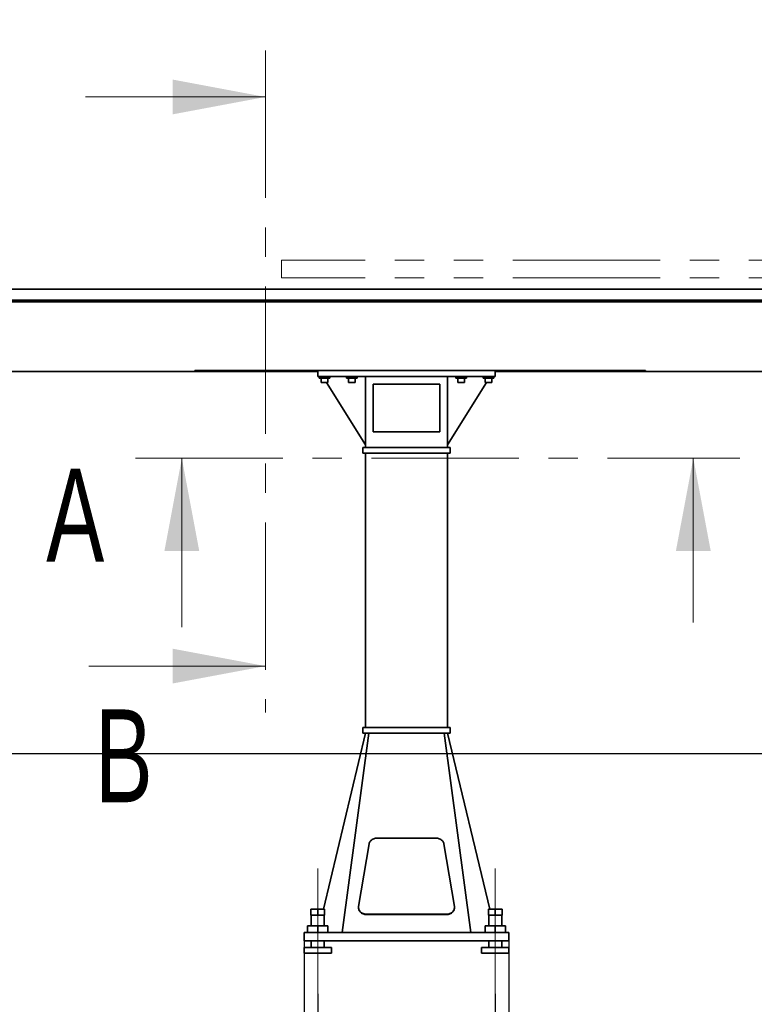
# Model space of a CAD drawing. Header units: millimetres. Extents: x 21 to 401, y 28 to 281.
# Tile 21 of 25: x 279 to 311, y 125 to 168. Entities that reach past the tile are written whole.
import ezdxf

# ---------------------------------------------------------------- set-up
doc = ezdxf.new("R2010")
doc.units = ezdxf.units.MM
for name, pattern in [('CENTER', [10.16, 6.35, -1.27, 1.27, -1.27]), ('CENTERX2', [20.32, 12.7, -2.54, 2.54, -2.54]), ('PHANTOM', [12.7, 6.35, -1.27, 1.27, -1.27, 1.27, -1.27])]:
    doc.linetypes.add(name, pattern=pattern)
doc.layers.add('KOPF', color=7, linetype='Continuous')
doc.styles.add('SLDTEXTSTYLE0', font='TXT', dxfattribs={"width": 0.7})
doc.dimstyles.new('SLDDIMSTYLE0', dxfattribs={"dimtxt": 1.924756, "dimasz": 2.5, "dimexe": 0, "dimexo": 0.0625, "dimgap": 0.481189, "dimtad": 1, "dimlfac": 85, "dimrnd": 1e-09, "dimzin": 12, "dimdsep": 46, "dimtxsty": 'SLDTEXTSTYLE0', "dimsah": 1, "dimcen": 0.09, "dimadec": 0, "dimazin": 3, "dimtfac": 1, "dimtofl": 0, "dimtmove": 0, "dimatfit": 3, "dimfxl": 1, "dimfrac": 2, "dimtolj": 1, "dimtzin": 12, "dimarcsym": 0})
doc.dimstyles.new('SLDDIMSTYLE1', dxfattribs={"dimtxt": 1.924756, "dimasz": 2.5, "dimexe": 0, "dimexo": 0.0625, "dimgap": 0.481189, "dimtad": 1, "dimlfac": 85, "dimrnd": 1e-09, "dimzin": 12, "dimdsep": 46, "dimtxsty": 'SLDTEXTSTYLE0', "dimsah": 1, "dimcen": 0.09, "dimadec": 0, "dimazin": 3, "dimtfac": 1, "dimtmove": 0, "dimatfit": 0, "dimfxl": 1, "dimfrac": 2, "dimtolj": 1, "dimtzin": 12, "dimarcsym": 0})

# ---------------------------------------------------------------- blocks, each defined once
blk = doc.blocks.new('_D_1')
at = {"layer": 'KOPF'}
for p, q in [((242.908, 151.181), (242.908, 157.181)), ((272.901, 151.181), (241.908, 151.181)), ((242.908, 135.9), (242.908, 151.181)), ((326.642, 135.9), (241.908, 135.9)), ((242.908, 135.9), (242.908, 98.143))]:
    blk.add_line(p, q, dxfattribs=at)
for points in [[(242.908, 151.181), (243.258, 153.681), (242.558, 153.681)], [(242.908, 135.9), (242.558, 133.4), (243.258, 133.4)]]:
    blk.add_solid(points, dxfattribs=at)
at = {"layer": 'KOPF', "insert": (240.179, 98.143), "char_height": 2.11667, "attachment_point": 1, "rotation": 90, "style": 'SLDTEXTSTYLE0'}
blk.add_mtext('Hub, course, stroke = az+sz', dxfattribs=at)
blk = doc.blocks.new('_D_3')
at = {"layer": 'KOPF'}
for p, q in [((273.959, 177.593), (273.959, 184.817)), ((327.701, 162.312), (327.701, 184.817)), ((273.959, 183.817), (327.701, 183.817))]:
    blk.add_line(p, q, dxfattribs=at)
for points in [[(273.959, 183.817), (276.459, 183.467), (276.459, 184.167)], [(327.701, 183.817), (325.201, 184.167), (325.201, 183.467)]]:
    blk.add_solid(points, dxfattribs=at)
at = {"layer": 'KOPF', "insert": (284.428, 186.545), "char_height": 2.11667, "attachment_point": 1, "style": 'SLDTEXTSTYLE0'}
blk.add_mtext('Hub, course, stroke = ax+sx', dxfattribs=at)
blk = doc.blocks.new('_D_5')
at = {"layer": 'KOPF'}
for p, q in [((261.211, 155.905), (261.211, 189.593)), ((331.799, 155.905), (331.799, 189.593)), ((261.211, 188.593), (331.799, 188.593))]:
    blk.add_line(p, q, dxfattribs=at)
for points in [[(261.211, 188.593), (263.711, 188.243), (263.711, 188.943)], [(331.799, 188.593), (329.299, 188.943), (329.299, 188.243)]]:
    blk.add_solid(points, dxfattribs=at)
at = {"layer": 'KOPF', "insert": (286.682, 191.321), "char_height": 2.11667, "attachment_point": 1, "style": 'SLDTEXTSTYLE0'}
blk.add_mtext('Lx = D+sx+ax+E', dxfattribs=at)
blk = doc.blocks.new('_D_7')
at = {"layer": 'KOPF'}
for p, q in [((292.094, 125.551), (292.094, 118.316)), ((299.741, 125.551), (299.741, 118.316)), ((292.094, 119.316), (299.741, 119.316))]:
    blk.add_line(p, q, dxfattribs=at)
for points in [[(292.094, 119.316), (294.594, 118.966), (294.594, 119.666)], [(299.741, 119.316), (297.241, 119.666), (297.241, 118.966)]]:
    blk.add_solid(points, dxfattribs=at)
at = {"layer": 'KOPF', "insert": (293.8, 122.044), "char_height": 2.1167, "attachment_point": 1, "style": 'SLDTEXTSTYLE0'}
blk.add_mtext('650', dxfattribs=at)
blk = doc.blocks.new('_D_8')
at = {"layer": 'KOPF'}
for p, q in [((291.505, 127.845), (291.505, 113.316)), ((300.329, 127.845), (300.329, 113.316)), ((291.505, 114.316), (300.329, 114.316))]:
    blk.add_line(p, q, dxfattribs=at)
for points in [[(291.505, 114.316), (294.005, 113.966), (294.005, 114.666)], [(300.329, 114.316), (297.829, 114.666), (297.829, 113.966)]]:
    blk.add_solid(points, dxfattribs=at)
at = {"layer": 'KOPF', "insert": (293.8, 117.044), "char_height": 2.1167, "attachment_point": 1, "style": 'SLDTEXTSTYLE0'}
blk.add_mtext('750', dxfattribs=at)

msp = doc.modelspace()

# ---------------------------------------------------------------- linework, layer by layer
at = {"color": 7, "linetype": 'CENTER', "lineweight": 18}
for p, q in [((289.84381, 166.18262), (289.84381, 137.67283)), ((284.24417, 148.62715), (310.26514, 148.62715))]:
    msp.add_line(p, q, dxfattribs=at)
at = {"color": 7, "linetype": 'Continuous', "lineweight": 18}
for p, q in [((282.09187, 164.18262), (289.84381, 164.18262)), ((286.24417, 141.35188), (286.24417, 148.62715)), ((308.26514, 141.54896), (308.26514, 148.62715)), ((282.23968, 139.67283), (289.84381, 139.67283))]:
    msp.add_line(p, q, dxfattribs=at)
at = {"color": 7, "linetype": 'PHANTOM', "lineweight": 18}
for p, q in [((290.53478, 157.15094), (290.53478, 156.398)), ((332.24067, 157.15094), (290.53478, 157.15094)), ((332.24067, 156.398), (290.53478, 156.398))]:
    msp.add_line(p, q, dxfattribs=at)
at = {"color": 7, "linetype": 'Continuous', "lineweight": 35}
for p, q in [((317.71713, 155.90506), (275.2936, 155.90506)), ((317.71713, 155.43623), (275.2936, 155.43623)), ((317.71713, 155.35682), (275.2936, 155.35682)), ((286.79949, 152.3627), (275.01831, 152.3627)), ((286.79949, 152.398), (292.0936, 152.398)), ((286.79949, 152.398), (286.79949, 152.3627)), ((286.79949, 152.3627), (287.0936, 152.3627)), ((287.0936, 152.3627), (292.0936, 152.3627)), ((292.0936, 152.398), (292.0936, 152.13918)), ((292.0936, 152.398), (299.74066, 152.398)), ((299.74066, 152.398), (299.74066, 152.13918)), ((299.74066, 152.398), (306.21125, 152.398)), ((299.74066, 152.3627), (305.91713, 152.3627)), ((305.91713, 152.3627), (306.21125, 152.3627)), ((306.21125, 152.3627), (306.21125, 152.398)), ((322.0936, 152.3627), (306.21125, 152.3627)), ((292.0936, 152.13918), (299.74066, 152.13918)), ((292.15243, 152.13918), (292.15243, 152.06859)), ((292.62301, 152.06859), (292.15243, 152.06859)), ((292.24654, 152.06859), (292.24654, 151.88035)), ((292.5289, 151.88035), (292.24654, 151.88035)), ((294.15243, 149.198), (292.46654, 151.88035)), ((292.5289, 151.88035), (292.5289, 152.06859)), ((292.62301, 152.06859), (292.62301, 152.13918)), ((293.3289, 152.13918), (293.3289, 152.06859)), ((293.79948, 152.06859), (293.3289, 152.06859)), ((293.42301, 152.06859), (293.42301, 151.88035)), ((293.70537, 151.88035), (293.42301, 151.88035)), ((293.70537, 151.88035), (293.70537, 152.06859)), ((293.79948, 152.06859), (293.79948, 152.13918)), ((294.15243, 152.13918), (294.15243, 149.08035)), ((294.47595, 151.81565), (297.35831, 151.81565)), ((294.47595, 149.75682), (294.47595, 151.81565)), ((297.35831, 151.81565), (297.35831, 149.75682)), ((297.68184, 152.13918), (297.68184, 149.08035)), ((299.36773, 151.88035), (297.68184, 149.198)), ((298.03478, 152.13918), (298.03478, 152.06859)), ((298.50537, 152.06859), (298.03478, 152.06859)), ((298.1289, 152.06859), (298.1289, 151.88035)), ((298.41125, 151.88035), (298.1289, 151.88035)), ((298.41125, 151.88035), (298.41125, 152.06859)), ((298.50537, 152.06859), (298.50537, 152.13918)), ((299.21125, 152.13918), (299.21125, 152.06859)), ((299.68184, 152.06859), (299.21125, 152.06859)), ((299.30537, 152.06859), (299.30537, 151.88035)), ((299.58772, 151.88035), (299.30537, 151.88035)), ((299.58772, 151.88035), (299.58772, 152.06859)), ((299.68184, 152.06859), (299.68184, 152.13918)), ((297.35831, 149.75682), (294.47595, 149.75682)), ((294.03478, 149.08035), (294.03478, 148.84506)), ((294.03478, 149.08035), (297.79949, 149.08035)), ((294.03478, 148.84506), (297.79949, 148.84506)), ((294.15243, 148.84506), (294.15243, 137.02153)), ((297.68184, 148.84506), (297.68184, 137.02153)), ((297.79949, 149.08035), (297.79949, 148.84506)), ((294.03478, 136.78623), (294.03478, 137.02153)), ((294.15243, 137.02153), (294.03478, 137.02153)), ((297.68184, 137.02153), (294.15243, 137.02153)), ((297.79949, 137.02153), (297.68184, 137.02153)), ((297.79949, 136.78623), (297.79949, 137.02153)), ((294.15243, 136.78623), (292.33615, 129.20976)), ((294.29948, 136.78623), (293.15243, 128.198)), ((294.15243, 136.78623), (294.03478, 136.78623)), ((297.68184, 136.78623), (294.15243, 136.78623)), ((297.53478, 136.78623), (298.68184, 128.198)), ((297.79949, 136.78623), (297.68184, 136.78623)), ((297.68184, 136.78623), (299.49811, 129.20976)), ((294.30572, 132.01092), (293.85599, 129.32035)), ((297.17904, 132.26638), (294.65523, 132.26638)), ((297.97827, 129.32035), (297.52854, 132.01092)), ((291.79948, 129.20976), (291.79948, 128.95094)), ((291.79948, 129.20976), (292.0936, 129.20976)), ((291.79948, 128.95094), (292.0936, 128.95094)), ((291.81125, 128.95094), (291.81125, 128.48035)), ((292.0936, 129.20976), (292.0936, 128.95094)), ((292.0936, 129.20976), (292.38772, 129.20976)), ((292.0936, 128.95094), (292.38772, 128.95094)), ((292.37596, 128.48035), (292.37596, 128.95094)), ((292.38772, 129.20976), (292.38772, 128.95094)), ((293.85255, 129.27905), (293.85255, 129.26631)), ((294.2055, 128.9823), (297.62877, 128.9823)), ((294.2055, 128.96956), (297.62877, 128.96956)), ((297.98171, 129.26631), (297.98171, 129.27905)), ((299.44654, 129.20976), (299.44654, 128.95094)), ((299.44654, 129.20976), (299.74066, 129.20976)), ((299.44654, 128.95094), (299.74066, 128.95094)), ((299.45831, 128.95094), (299.45831, 128.48035)), ((299.74066, 129.20976), (299.74066, 128.95094)), ((299.74066, 129.20976), (300.03478, 129.20976)), ((299.74066, 128.95094), (300.03478, 128.95094)), ((300.02301, 128.48035), (300.02301, 128.95094)), ((300.03478, 129.20976), (300.03478, 128.95094)), ((300.32889, 128.198), (291.50536, 128.198)), ((291.50536, 127.84506), (291.50536, 128.198)), ((291.65243, 128.48035), (291.65243, 128.198)), ((291.65243, 128.48035), (292.0936, 128.48035)), ((292.0936, 128.48035), (292.0936, 128.198)), ((292.0936, 128.48035), (292.53478, 128.48035)), ((292.53478, 128.48035), (292.53478, 128.198)), ((299.29949, 128.48035), (299.29949, 128.198)), ((299.29949, 128.48035), (299.74066, 128.48035)), ((299.74066, 128.48035), (299.74066, 128.198)), ((299.74066, 128.48035), (300.18184, 128.48035)), ((300.18184, 128.48035), (300.18184, 128.198)), ((300.32889, 127.84506), (300.32889, 128.198)), ((300.32889, 127.84506), (291.50536, 127.84506)), ((291.81125, 127.84506), (291.81125, 127.55094)), ((292.37596, 127.55094), (292.37596, 127.84506)), ((299.45831, 127.84506), (299.45831, 127.55094)), ((300.02301, 127.55094), (300.02301, 127.84506)), ((291.50536, 127.55094), (291.50536, 127.31565)), ((292.68184, 127.55094), (291.50536, 127.55094)), ((292.68184, 127.31565), (291.50536, 127.31565)), ((292.68184, 127.31565), (292.68184, 127.55094)), ((299.15242, 127.55094), (299.15242, 127.31565)), ((300.32889, 127.55094), (299.15242, 127.55094)), ((300.32889, 127.31565), (299.15242, 127.31565)), ((300.32889, 127.31565), (300.32889, 127.55094))]:
    msp.add_line(p, q, dxfattribs=at)
at = {"color": 7, "linetype": 'Continuous', "lineweight": 35, "flags": 128}
for points in [[(294.65523, 132.26638), (294.61645, 132.26458), (294.57814, 132.25922), (294.54077, 132.25034), (294.50478, 132.23807), (294.47061, 132.22255), (294.43868, 132.20396), (294.40938, 132.18254), (294.38304, 132.15854), (294.36, 132.13225), (294.34054, 132.10399), (294.32489, 132.07411), (294.31323, 132.04296), (294.30572, 132.01092)], [(297.52854, 132.01092), (297.52103, 132.04296), (297.50938, 132.07411), (297.49372, 132.10399), (297.47426, 132.13225), (297.45122, 132.15854), (297.42489, 132.18254), (297.39558, 132.20396), (297.36365, 132.22255), (297.32948, 132.23807), (297.29349, 132.25034), (297.25612, 132.25922), (297.21781, 132.26458), (297.17904, 132.26638)], [(293.85255, 129.26631), (293.85393, 129.24011), (293.85976, 129.20664), (293.87008, 129.17396), (293.88476, 129.14247), (293.9036, 129.11259), (293.92637, 129.08471), (293.95276, 129.05918), (293.98243, 129.03635), (294.015, 129.0165), (294.05004, 128.9999), (294.0871, 128.98675), (294.1257, 128.97724), (294.16534, 128.97149), (294.2055, 128.96956)], [(293.85599, 129.32035), (293.85267, 129.28665), (293.85393, 129.25284), (293.85976, 129.21938), (293.87008, 129.18669), (293.88476, 129.1552), (293.9036, 129.12533), (293.92637, 129.09744), (293.95276, 129.07192), (293.98243, 129.04908), (294.015, 129.02924), (294.05004, 129.01263), (294.0871, 128.99949), (294.1257, 128.98998), (294.16534, 128.98422), (294.2055, 128.9823)], [(297.62877, 128.9823), (297.66892, 128.98422), (297.70856, 128.98998), (297.74716, 128.99949), (297.78422, 129.01263), (297.81927, 129.02924), (297.85184, 129.04908), (297.88151, 129.07192), (297.9079, 129.09744), (297.93066, 129.12533), (297.9495, 129.1552), (297.96418, 129.18669), (297.9745, 129.21938), (297.98033, 129.25284), (297.98159, 129.28665), (297.97827, 129.32035)], [(297.62877, 128.96956), (297.66892, 128.97149), (297.70856, 128.97724), (297.74716, 128.98675), (297.78422, 128.9999), (297.81927, 129.0165), (297.85184, 129.03635), (297.88151, 129.05918), (297.9079, 129.08471), (297.93066, 129.11259), (297.9495, 129.14247), (297.96418, 129.17396), (297.9745, 129.20664), (297.98033, 129.24011), (297.98171, 129.26631)]]:
    msp.add_lwpolyline(points, dxfattribs=at)
at = {"color": 7, "linetype": 'Continuous', "lineweight": 18}
for points in [[(289.84381, 164.18262), (285.84381, 164.93262), (285.84381, 163.43262)], [(286.24417, 148.62715), (285.49417, 144.62715), (286.99417, 144.62715)], [(308.26514, 148.62715), (307.51514, 144.62715), (309.01514, 144.62715)], [(289.84381, 139.67283), (285.84381, 140.42283), (285.84381, 138.92283)]]:
    msp.add_solid(points, dxfattribs=at)
at = {"layer": 'KOPF', "linetype": 'CENTERX2', "lineweight": 18}
for p, q in [((292.0936, 125.55094), (292.0936, 130.95094)), ((299.74066, 125.55094), (299.74066, 130.95094))]:
    msp.add_line(p, q, dxfattribs=at)

# ---------------------------------------------------------------- texts
at = {"color": 7, "linetype": 'Continuous', "char_height": 4, "attachment_point": 1, "style": 'SLDTEXTSTYLE0'}
for s, insert in [('A', (280.4054, 148.17253)), ('B', (282.49528, 137.80883))]:
    msp.add_mtext(s, dxfattribs=dict(at, insert=insert))

# ---------------------------------------------------------------- dimensions: what is measured, and where the dimension line sits
at = {"layer": 'KOPF'}
for base, p1, p2, text, picture, middle in [((331.79948, 188.59282), (261.21125, 155.90506), (331.79948, 155.90506), 'Lx = D+sx+ax+E', '_D_5', (296.50537, 188.59282)), ((327.70066, 183.81658), (273.95948, 177.59282), (327.70066, 162.31176), 'Hub, course, stroke = ax+sx', '_D_3', (300.83007, 183.81658))]:
    dim = msp.add_linear_dim(base=base, p1=p1, p2=p2, text=text, dimstyle='SLDDIMSTYLE0', dxfattribs=at)
    dim.commit()
    dim.dimension.update_dxf_attribs({"geometry": picture, "text_midpoint": middle, "dimtype": 160})
dim = msp.add_linear_dim(base=(242.9076, 151.18106), p1=(326.64184, 135.9), p2=(272.90066, 151.18106), angle=90, text='Hub, course, stroke = az+sz', dimstyle='SLDDIMSTYLE1', dxfattribs=at)
dim.commit()
dim.dimension.update_dxf_attribs({"geometry": '_D_1', "text_midpoint": (242.9076, 114.30976), "dimtype": 160})
for base, p1, p2, picture, middle in [((300.3289, 114.31565), (291.50537, 127.84506), (300.3289, 127.84506), '_D_8', (295.91713, 114.31565)), ((299.74066, 119.31565), (292.0936, 125.55094), (299.74066, 125.55094), '_D_7', (295.91713, 119.31565))]:
    dim = msp.add_linear_dim(base=base, p1=p1, p2=p2, dimstyle='SLDDIMSTYLE0', dxfattribs=at)
    dim.commit()
    dim.dimension.update_dxf_attribs({"geometry": picture, "text_midpoint": middle, "dimtype": 160})

doc.saveas('drawing.dxf')
